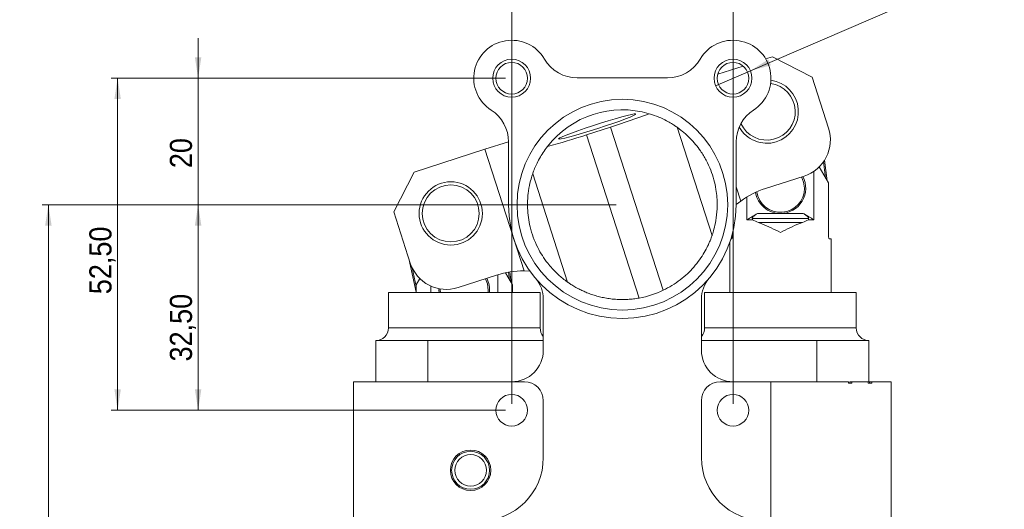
# Model space of a CAD drawing. Header units: millimetres. Extents: x 10 to 831, y 10 to 584.
# Tile 11 of 13: x 366 to 521, y 399 to 477. Entities that reach past the tile are written whole.
import ezdxf

# ---------------------------------------------------------------- set-up
doc = ezdxf.new("R2010")
doc.units = ezdxf.units.MM
doc.linetypes.add('SLD-Solido', pattern=[0])
doc.styles.add('SLDTEXTSTYLE0', font='GOTHIC.TTF', dxfattribs={"width": 0.913})
doc.dimstyles.new('SLDDIMSTYLE2', dxfattribs={"dimtxt": 3.5, "dimasz": 3.302, "dimexe": 0, "dimexo": 0.0625, "dimgap": 0.875, "dimtad": 1, "dimrnd": 1e-09, "dimzin": 12, "dimdsep": 46, "dimtxsty": 'SLDTEXTSTYLE0', "dimsah": 1, "dimcen": 0.09, "dimadec": 0, "dimazin": 3, "dimtfac": 1, "dimtofl": 0, "dimtmove": 0, "dimatfit": 3, "dimfxl": 0, "dimfrac": 2, "dimtolj": 1, "dimtzin": 12, "dimarcsym": 0})
doc.dimstyles.new('SLDDIMSTYLE4', dxfattribs={"dimtxt": 3.5, "dimasz": 3.302, "dimexe": 0, "dimexo": 0.0625, "dimgap": 0.875, "dimtad": 1, "dimrnd": 1e-09, "dimzin": 12, "dimdsep": 46, "dimtxsty": 'SLDTEXTSTYLE0', "dimsah": 1, "dimcen": 0.09, "dimadec": 0, "dimazin": 3, "dimtfac": 1, "dimtmove": 0, "dimatfit": 0, "dimfxl": 0, "dimfrac": 2, "dimtolj": 1, "dimtzin": 12, "dimarcsym": 0})
doc.dimstyles.new('SLDDIMSTYLE6', dxfattribs={"dimtxt": 3.5, "dimasz": 3.302, "dimexe": 0, "dimexo": 0.0625, "dimgap": 0.875, "dimtad": 1, "dimrnd": 1e-09, "dimzin": 12, "dimdsep": 46, "dimtxsty": 'SLDTEXTSTYLE0', "dimblk1": 'NONE', "dimsah": 1, "dimcen": 0, "dimadec": 0, "dimazin": 3, "dimtfac": 1, "dimtmove": 0, "dimatfit": 3, "dimldrblk": 'NONE', "dimfxl": 0, "dimfrac": 2, "dimtolj": 1, "dimtzin": 12, "dimarcsym": 0})

# ---------------------------------------------------------------- blocks, each defined once
blk = doc.blocks.new('_D_12')
at = {"color": 7, "linetype": 'SLD-Solido', "lineweight": 0}
for q in [(521.37, 486.1), (475.71, 466.37)]:
    blk.add_line((481.22, 468.75), q, dxfattribs=at)
blk.add_solid([(481.22, 468.75), (484.45, 469.6), (484.05, 470.53)], dxfattribs=at)
at = {"color": 7, "linetype": 'SLD-Solido', "lineweight": 0, "char_height": 3.5, "attachment_point": 1, "rotation": 23.3722, "style": 'SLDTEXTSTYLE0'}
for s, insert in [('6', (515.77, 488.55)), ('N. 4 M', (502.73, 482.91))]:
    blk.add_mtext(s, dxfattribs=dict(at, insert=insert))
blk = doc.blocks.new('_NONE')
blk = doc.blocks.new('_D_13')
at = {"color": 7, "linetype": 'SLD-Solido', "lineweight": 0}
for p, q in [((393.88, 467.56), (393.88, 473.91)), ((442.47, 467.56), (392.88, 467.56)), ((393.88, 467.56), (393.88, 447.56)), ((459.97, 447.56), (392.88, 447.56)), ((393.88, 447.56), (393.88, 441.21))]:
    blk.add_line(p, q, dxfattribs=at)
for points in [[(393.88, 467.56), (394.39, 470.87), (393.37, 470.87)], [(393.88, 447.56), (393.37, 444.26), (394.39, 444.26)]]:
    blk.add_solid(points, dxfattribs=at)
at = {"color": 7, "linetype": 'SLD-Solido', "lineweight": 0, "insert": (389.41, 453.34), "char_height": 3.5, "attachment_point": 1, "rotation": 90, "style": 'SLDTEXTSTYLE0'}
blk.add_mtext('20', dxfattribs=at)
blk = doc.blocks.new('_D_14')
at = {"color": 7, "linetype": 'SLD-Solido', "lineweight": 0}
for p, q in [((443.47, 416.06), (443.47, 490.56)), ((478.47, 416.06), (478.47, 490.56)), ((443.47, 489.56), (478.47, 489.56))]:
    blk.add_line(p, q, dxfattribs=at)
for points in [[(443.47, 489.56), (446.77, 489.06), (446.77, 490.07)], [(478.47, 489.56), (475.17, 490.07), (475.17, 489.06)]]:
    blk.add_solid(points, dxfattribs=at)
at = {"color": 7, "linetype": 'SLD-Solido', "lineweight": 0, "insert": (458.29, 494.03), "char_height": 3.5, "attachment_point": 1, "style": 'SLDTEXTSTYLE0'}
blk.add_mtext('35', dxfattribs=at)
blk = doc.blocks.new('_D_15')
at = {"color": 7, "linetype": 'SLD-Solido', "lineweight": 0}
for p, q in [((459.97, 447.56), (392.88, 447.56)), ((393.88, 447.56), (393.88, 415.06)), ((442.47, 415.06), (392.88, 415.06))]:
    blk.add_line(p, q, dxfattribs=at)
for points in [[(393.88, 447.56), (393.37, 444.26), (394.39, 444.26)], [(393.88, 415.06), (394.39, 418.37), (393.37, 418.37)]]:
    blk.add_solid(points, dxfattribs=at)
at = {"color": 7, "linetype": 'SLD-Solido', "lineweight": 0, "insert": (389.41, 422.77), "char_height": 3.5, "attachment_point": 1, "rotation": 90, "style": 'SLDTEXTSTYLE0'}
blk.add_mtext('32,50', dxfattribs=at)
blk = doc.blocks.new('_D_16')
at = {"color": 7, "linetype": 'SLD-Solido', "lineweight": 0}
for p, q in [((442.47, 467.56), (380.15, 467.56)), ((381.15, 415.06), (381.15, 467.56)), ((442.47, 415.06), (380.15, 415.06))]:
    blk.add_line(p, q, dxfattribs=at)
for points in [[(381.15, 467.56), (380.64, 464.26), (381.66, 464.26)], [(381.15, 415.06), (381.66, 418.37), (380.64, 418.37)]]:
    blk.add_solid(points, dxfattribs=at)
at = {"color": 7, "linetype": 'SLD-Solido', "lineweight": 0, "insert": (376.68, 433.41), "char_height": 3.5, "attachment_point": 1, "rotation": 90, "style": 'SLDTEXTSTYLE0'}
blk.add_mtext('52,50', dxfattribs=at)
blk = doc.blocks.new('_D_17')
at = {"color": 7, "linetype": 'SLD-Solido', "lineweight": 0}
for p, q in [((459.97, 447.56), (369.2, 447.56)), ((370.2, 447.56), (370.2, 338.56)), ((434.97, 338.56), (369.2, 338.56))]:
    blk.add_line(p, q, dxfattribs=at)
for points in [[(370.2, 447.56), (369.69, 444.26), (370.71, 444.26)], [(370.2, 338.56), (370.71, 341.87), (369.69, 341.87)]]:
    blk.add_solid(points, dxfattribs=at)
at = {"color": 7, "linetype": 'SLD-Solido', "lineweight": 0, "insert": (365.73, 389.55), "char_height": 3.5, "attachment_point": 1, "rotation": 90, "style": 'SLDTEXTSTYLE0'}
blk.add_mtext('109', dxfattribs=at)

msp = doc.modelspace()

# ---------------------------------------------------------------- linework, layer by layer
at = {"color": 7, "linetype": 'SLD-Solido', "lineweight": 15}
for p, q in [((484.68432, 470.96338), (483.62833, 470.62319)), ((490.97665, 467.73746), (484.68432, 470.96338)), ((480.07444, 469.47826), (476.04434, 468.17992)), ((468.10386, 467.61343), (453.83042, 467.61343)), ((493.5831, 459.64695), (490.97665, 467.73746)), ((459.11199, 459.84416), (455.30469, 458.61759)), ((459.11199, 459.84416), (467.42934, 434.02681)), ((469.62927, 459.80955), (475.14881, 442.6767)), ((455.30469, 458.61759), (463.62204, 432.80025)), ((439.23467, 456.32126), (428.05072, 452.71823)), ((442.96695, 457.52366), (439.23467, 456.32126)), ((439.23467, 456.32126), (445.42493, 437.10647)), ((442.96714, 457.47631), (442.96714, 447.56343)), ((478.96714, 447.56343), (478.96714, 457.47631)), ((493.56425, 451.00403), (492.0965, 453.54625)), ((493.11106, 451.78898), (492.76361, 454.33239)), ((492.93142, 454.58162), (493.37549, 451.33098)), ((428.05072, 452.71823), (424.8248, 446.4259)), ((446.78547, 452.45016), (452.30501, 435.31731)), ((483.60386, 450.12835), (489.712, 452.09615)), ((491.25641, 452.85263), (491.25641, 445.16648)), ((479.69064, 448.14556), (478.96714, 450.39132)), ((493.56425, 442.66648), (493.56425, 451.00403)), ((480.67341, 445.16648), (480.67341, 448.79538)), ((478.96713, 447.5852), (479.69064, 448.14556)), ((424.8248, 446.4259), (427.43125, 438.33538)), ((490.42361, 445.36648), (481.50621, 445.36648)), ((482.35936, 446.16648), (485.96491, 446.16648)), ((485.96491, 446.16648), (489.57046, 446.16648)), ((481.54274, 445.16648), (480.67341, 445.16648)), ((489.45203, 444.76648), (482.47779, 444.76648)), ((491.25641, 445.16648), (490.38708, 445.16648)), ((478.36557, 442.94882), (478.36557, 442.66648)), ((477.96491, 441.64095), (477.96491, 433.66343)), ((478.21894, 442.16648), (478.139, 442.16648)), ((493.96491, 442.16648), (493.71088, 442.16648)), ((493.96491, 433.66343), (493.96491, 442.16648)), ((428.37002, 433.70867), (427.20817, 439.02785)), ((427.72629, 437.593), (428.37002, 434.64589)), ((434.98205, 434.46428), (441.09019, 436.43208)), ((441.26087, 436.48587), (441.26087, 433.66343)), ((443.56871, 434.90098), (442.47201, 436.80052)), ((443.11726, 435.68291), (442.9543, 436.89423)), ((443.15162, 436.92754), (443.38037, 435.2272)), ((445.42493, 437.10647), (446.33948, 437.07383)), ((428.94159, 435.89097), (428.37002, 434.90098)), ((428.37002, 434.90098), (428.37002, 433.66343)), ((430.67786, 433.66343), (430.67786, 434.70467)), ((443.56871, 433.66343), (443.56871, 434.90098)), ((423.96937, 433.66343), (423.96937, 428.06343)), ((423.96937, 433.66343), (447.96937, 433.66343)), ((439.74825, 433.66343), (439.76937, 434.06343)), ((447.96937, 428.06343), (447.96937, 433.66343)), ((473.96491, 433.66343), (473.96491, 428.06343)), ((473.96491, 433.66343), (497.96491, 433.66343)), ((497.96491, 428.06343), (497.96491, 433.66343)), ((448.46714, 432.63862), (448.46714, 424.56343)), ((473.46714, 424.56343), (473.46714, 432.63862)), ((421.96937, 419.56343), (421.96937, 426.06343)), ((421.96937, 426.06343), (430.21937, 426.06343)), ((430.21937, 419.56343), (430.21937, 426.06343)), ((430.21937, 426.06343), (442.96937, 426.06343)), ((442.96937, 426.06343), (448.46714, 426.06343)), ((473.46714, 426.06343), (478.96491, 426.06343)), ((478.96491, 426.06343), (491.71491, 426.06343)), ((491.71491, 419.56343), (491.71491, 426.06343)), ((491.71491, 426.06343), (499.96491, 426.06343)), ((499.96491, 419.56343), (499.96491, 426.06343)), ((418.46714, 419.56343), (418.46714, 397.56343)), ((445.46714, 419.56343), (418.46714, 419.56343)), ((484.46714, 419.56343), (476.46714, 419.56343)), ((484.46714, 397.56343), (484.46714, 419.56343)), ((496.71428, 419.56343), (484.46714, 419.56343)), ((495.83585, 419.58843), (495.83585, 419.56343)), ((496.71428, 419.56343), (496.71428, 419.36343)), ((496.71428, 419.36343), (497.24008, 419.36343)), ((496.92037, 419.36343), (496.92037, 419.56343)), ((497.24008, 419.36343), (497.24008, 419.56343)), ((499.85578, 419.56343), (497.24008, 419.56343)), ((497.31574, 419.56343), (497.31574, 419.58843)), ((498.9814, 419.58843), (498.9814, 419.56343)), ((499.85578, 419.56343), (499.85578, 419.36343)), ((499.85578, 419.36343), (500.41438, 419.36343)), ((500.05262, 419.36343), (500.05262, 419.56343)), ((500.41438, 419.36343), (500.41438, 419.56343)), ((503.46714, 419.56343), (500.41438, 419.56343)), ((500.43551, 419.56343), (500.43551, 419.58843)), ((503.46714, 397.56343), (503.46714, 419.56343)), ((448.46714, 416.56343), (448.46714, 407.56343)), ((473.46714, 407.56343), (473.46714, 416.56343))]:
    msp.add_line(p, q, dxfattribs=at)
at = {"color": 8, "linetype": 'SLD-Solido', "lineweight": 15}
for p, q in [((423.96937, 428.06343), (446.36167, 428.06343)), ((446.36167, 428.06343), (447.96937, 428.06343)), ((473.96491, 428.06343), (485.96491, 428.06343)), ((485.96491, 428.06343), (497.96491, 428.06343))]:
    msp.add_line(p, q, dxfattribs=at)
at = {"color": 7, "linetype": 'SLD-Solido', "lineweight": 15, "flags": 128}
for points in [[(457.08553, 459.61206), (458.30968, 460.01364), (459.4795, 460.41182), (460.54711, 460.79032), (461.4688, 461.13363), (462.20683, 461.4277), (462.73098, 461.66049), (463.01981, 461.82247), (463.06149, 461.90701), (462.8543, 461.91064), (462.40673, 461.83322), (461.73711, 461.67792), (460.87285, 461.4511), (459.84933, 461.16204), (458.70845, 460.82257), (457.49693, 460.4466), (456.26436, 460.04951), (455.0612, 459.64757), (453.93672, 459.25722), (452.93694, 458.89446), (452.1028, 458.57412), (451.46845, 458.30933), (451.05986, 458.11093), (450.89376, 457.98704), (450.97694, 457.94273), (451.30601, 457.97981), (451.86748, 458.09677), (452.63838, 458.28881), (453.58714, 458.54809), (454.67492, 458.86397), (455.85719, 459.22354), (457.08553, 459.61206)], [(489.76491, 450.16648), (489.63543, 451.14999), (489.31125, 451.96705)], [(439.76937, 434.06343), (439.63988, 435.04694), (439.31734, 435.86094)], [(431.97577, 434.2897), (431.96937, 434.06343), (431.98942, 433.66343)], [(432.17414, 434.25384), (432.16937, 434.06343), (432.19048, 433.66343)]]:
    msp.add_lwpolyline(points, dxfattribs=at)
at = {"color": 7, "linetype": 'SLD-Solido', "lineweight": 0}
for centre in [(443.46714, 467.56343), (478.46714, 467.56343)]:
    msp.add_circle(centre, 3, dxfattribs=at)
at = {"color": 7, "linetype": 'SLD-Solido', "lineweight": 15}
for centre, radius in [((443.46714, 467.56343), 2.5), ((478.46714, 467.56343), 2.5), ((460.96714, 447.56343), 16.66), ((433.83524, 446.17687), 5), ((433.83524, 446.17687), 4.5), ((443.46714, 415.06343), 2.5), ((478.46714, 415.06343), 2.5), ((436.96714, 405.56343), 3.2), ((436.96714, 405.56343), 3), ((436.96714, 405.56343), 2.5)]:
    msp.add_circle(centre, radius, dxfattribs=at)
for centre, radius, start, end in [((443.46714, 467.56343), 6, 30.2760495, 237.2028317), ((478.46714, 467.56343), 6, 302.7971683, 149.7239505), ((453.83042, 473.61343), 6, 210.2760495, 270), ((468.10386, 473.61343), 6, 270, 329.7239505), ((483.80606, 462.27554), 5, 209.3235395, 82.5077022), ((483.80606, 462.27554), 4.5, 204.7990716, 82.2915651), ((436.96714, 457.47631), 6, 0, 57.2028317), ((460.96714, 447.56343), 15, 73.4936096, 142.2202571), ((484.96714, 457.47631), 6, 122.7971683, 180), ((412.79554, 604.64181), 152.02491, 287.7379227, 290.1757076), ((487.87215, 457.8071), 6, 287.8569333, 17.8569333), ((408.38712, 603.22158), 152.02491, 285.5381591, 287.9759439), ((485.96491, 450.16648), 4, 270, 27.7567218), ((487.89684, 436.80279), 14, 107.8569333, 125.8847922), ((485.96491, 450.16648), 3.8, 188.6505396, 0), ((485.96491, 450.16648), 4, 189.4568498, 270), ((460.96714, 447.56343), 18, 180, 0), ((433.1422, 440.17523), 6, 197.8569333, 287.8569333), ((445.38317, 423.10653), 14, 89.8290745, 107.8569333), ((435.96937, 434.06343), 4, 354.2608295, 27.7071337), ((443.46714, 432.63862), 5, 0, 40.4590831), ((478.46714, 432.63862), 5, 139.5409169, 180), ((460.96714, 447.56343), 15, 280.1946777, 295.519189), ((421.96937, 428.06343), 2, 270, 0), ((449.96937, 428.06343), 2, 180, 221.3130493), ((471.96491, 428.06343), 2, 318.6869507, 0), ((499.96491, 428.06343), 2, 180, 270), ((443.46714, 424.56343), 5, 270, 0), ((478.46714, 424.56343), 5, 180, 270), ((445.46714, 416.56343), 3, 0, 90), ((476.46714, 416.56343), 3, 90, 180), ((438.46714, 407.56343), 10, 270, 0), ((483.46714, 407.56343), 10, 180, 270)]:
    msp.add_arc(centre, radius, start, end, dxfattribs=at)
for centre, major_axis, ratio, start_param, end_param in [((485.96491, 446.30933), (0, 5.14286), 0.881917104, 1.755172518, 1.794889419), ((485.96491, 446.30933), (0, 5.14286), 0.881917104, 4.488295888, 4.528012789), ((485.96491, 450.16648), (8, 0), 0.75, 4.126703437, 4.261362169), ((485.96491, 450.16648), (8, 0), 0.75, 5.163415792, 5.298074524)]:
    msp.add_ellipse(centre, major_axis=major_axis, ratio=ratio, start_param=start_param, end_param=end_param, dxfattribs=at)
for points, knots in [([(469.62927, 459.80955), (469.55938, 459.86009), (469.44219, 459.94483), (468.75405, 460.39324), (467.91126, 460.87227), (466.76256, 461.43505), (465.74429, 461.77381), (465.22897, 461.94525)], [0, 0, 0, 0, 0.240325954, 0.403004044, 0.570143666, 0.782464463, 1, 1, 1, 1]), ([(475.14881, 442.6767), (475.17215, 442.74174), (475.21884, 442.87183), (475.53573, 443.90827), (475.85509, 445.46419), (476.02662, 447.54712), (475.83426, 450.165), (475.16491, 452.61006), (474.24365, 454.61631), (473.40801, 455.98979), (472.53695, 457.13937), (471.52098, 458.26279), (470.40249, 459.25182), (469.71144, 459.75159), (469.64973, 459.79512), (469.62927, 459.80955)], [0, 0, 0, 0, 0.076967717, 0.153935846, 0.229220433, 0.311644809, 0.408962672, 0.52635572, 0.59207183, 0.65970829, 0.714049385, 0.769850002, 0.861811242, 0.954185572, 1, 1, 1, 1]), ([(449.11156, 456.75284), (448.66236, 456.11268), (447.95448, 455.10389), (447.35087, 453.8775), (446.96177, 452.96216), (446.79947, 452.49048), (446.78803, 452.45754), (446.78547, 452.45016)], [0, 0, 0, 0, 0.316193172, 0.498271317, 0.684547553, 0.929320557, 1, 1, 1, 1]), ([(446.78547, 452.45016), (446.75771, 452.37302), (446.70227, 452.21893), (446.35274, 451.05117), (446.02185, 449.29782), (445.90048, 446.89367), (446.22077, 444.47968), (446.85397, 442.38171), (447.52142, 440.84742), (448.30743, 439.47309), (449.3136, 438.05654), (450.34915, 436.93657), (451.21352, 436.15847), (451.88224, 435.61782), (452.26182, 435.34796), (452.29544, 435.3241), (452.30501, 435.31731)], [0, 0, 0, 0, 0.083723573, 0.167224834, 0.252163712, 0.349250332, 0.463770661, 0.528604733, 0.595237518, 0.650998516, 0.708244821, 0.798642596, 0.843461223, 0.890008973, 0.968692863, 1, 1, 1, 1]), ([(480.67341, 445.16648), (480.9352, 445.33658), (481.48353, 445.69287), (482.05876, 446.00393), (482.35936, 446.16648)], [0, 0, 0, 0, 0.477431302, 1, 1, 1, 1]), ([(482.35936, 446.16648), (482.21545, 446.08671), (481.99759, 445.96594), (481.74024, 445.76362), (481.5941, 445.61272), (481.51296, 445.47558), (481.50081, 445.40099), (481.50602, 445.3677), (481.50621, 445.36648)], [0, 0, 0, 0, 0.37115609, 0.561904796, 0.753757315, 0.874053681, 0.995357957, 1, 1, 1, 1]), ([(490.42361, 445.36648), (490.42472, 445.38458), (490.42757, 445.43102), (490.38918, 445.53211), (490.26866, 445.69276), (489.99541, 445.92875), (489.73306, 446.07551), (489.57046, 446.16648)], [0, 0, 0, 0, 0.065920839, 0.169028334, 0.321560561, 0.579512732, 1, 1, 1, 1]), ([(489.57046, 446.16648), (489.87106, 446.00393), (490.44629, 445.69287), (490.99462, 445.33658), (491.25641, 445.16648)], [0, 0, 0, 0, 0.522568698, 1, 1, 1, 1]), ([(485.96491, 443.16648), (485.95958, 443.16914), (485.47314, 443.41237), (484.49001, 443.90236), (483.32873, 444.44282), (482.66479, 444.69535), (482.47779, 444.76648)], [0, 0, 0, 0, 0.004533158, 0.413458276, 0.834805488, 1, 1, 1, 1]), ([(489.45203, 444.76648), (489.26749, 444.69633), (488.61956, 444.45004), (487.45919, 443.91206), (486.47328, 443.42066), (485.97024, 443.16914), (485.96491, 443.16648)], [0, 0, 0, 0, 0.163037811, 0.572435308, 0.995466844, 1, 1, 1, 1]), ([(467.42934, 434.02681), (467.89771, 434.26833), (468.8498, 434.75928), (470.13421, 435.65952), (471.2884, 436.64513), (472.31463, 437.7169), (473.21094, 438.85826), (473.9343, 439.98833), (474.48349, 441.03023), (474.9089, 441.99961), (475.12271, 442.60032), (475.14246, 442.65812), (475.14881, 442.6767)], [0, 0, 0, 0, 0.094414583, 0.19192365, 0.286242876, 0.382775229, 0.488530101, 0.596559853, 0.696863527, 0.799558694, 0.935574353, 1, 1, 1, 1]), ([(478.36557, 442.66648), (478.36386, 442.61223), (478.36044, 442.50378), (478.33453, 442.35846), (478.29778, 442.24499), (478.2567, 442.17755), (478.23044, 442.16985), (478.21894, 442.16648)], [0, 0, 0, 0, 0.202992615, 0.405807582, 0.613528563, 0.830746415, 1, 1, 1, 1]), ([(493.71088, 442.16648), (493.69547, 442.17238), (493.66466, 442.18418), (493.61925, 442.27574), (493.58381, 442.40957), (493.56634, 442.54939), (493.56479, 442.6365), (493.56425, 442.66648)], [0, 0, 0, 0, 0.224830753, 0.44969438, 0.672717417, 0.88734695, 1, 1, 1, 1]), ([(452.30501, 435.31731), (452.32021, 435.30648), (452.35108, 435.28449), (452.56821, 435.13394), (452.8339, 434.9587), (453.20299, 434.72549), (453.71216, 434.42731), (454.37166, 434.08555), (455.01862, 433.78668), (455.73421, 433.49821), (456.50804, 433.23338), (457.33176, 433.00199), (458.20583, 432.81027), (459.13637, 432.66509), (460.06128, 432.58147), (460.96118, 432.55519), (461.82999, 432.58024), (462.72182, 432.6547), (463.32091, 432.75156), (463.62204, 432.80025)], [0, 0, 0, 0, 0.064096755, 0.130212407, 0.171636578, 0.213396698, 0.298834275, 0.358276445, 0.41815737, 0.479302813, 0.54086251, 0.601037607, 0.661651, 0.723785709, 0.786520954, 0.838662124, 0.891243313, 0.945334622, 1, 1, 1, 1]), ([(496.92037, 419.56343), (497.00861, 419.56343), (497.18505, 419.56343), (497.31159, 419.56343), (497.30588, 419.56343), (497.30419, 419.56343)], [0, 0, 0, 0, 0.4135088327, 0.8269501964, 1, 1, 1, 1]), ([(500.05262, 419.56343), (500.14029, 419.56343), (500.31555, 419.56343), (500.43283, 419.56343), (500.42708, 419.56343), (500.42536, 419.56343)], [0, 0, 0, 0, 0.412720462, 0.824996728, 1, 1, 1, 1])]:
    msp.add_open_spline(points, degree=3, knots=knots, dxfattribs=at)

# ---------------------------------------------------------------- dimensions: what is measured, and where the dimension line sits
at = {"color": 7, "linetype": 'SLD-Solido', "lineweight": 0}
for base, p1, p2, angle, dimstyle, picture, middle in [((478.46714, 489.56343), (443.46714, 415.06343), (478.46714, 415.06343), 0, 'SLDDIMSTYLE2', '_D_14', (460.874, 489.56343)), ((393.88113, 447.56343), (443.46714, 467.56343), (460.96714, 447.56343), 90, 'SLDDIMSTYLE4', '_D_13', (393.88113, 455.92241)), ((381.15092, 467.56343), (443.46714, 415.06343), (443.46714, 467.56343), 90, 'SLDDIMSTYLE2', '_D_16', (381.15092, 439.22434)), ((370.19705, 338.56343), (460.96714, 447.56343), (435.96714, 338.56343), 90, 'SLDDIMSTYLE2', '_D_17', (370.19705, 393.4286)), ((393.88113, 415.06343), (460.96714, 447.56343), (443.46714, 415.06343), 90, 'SLDDIMSTYLE2', '_D_15', (393.88113, 428.58719))]:
    dim = msp.add_linear_dim(base=base, p1=p1, p2=p2, angle=angle, dimstyle=dimstyle, dxfattribs=at)
    dim.commit()
    dim.dimension.update_dxf_attribs({"geometry": picture, "text_midpoint": middle, "dimtype": 160})
dim = msp.add_diameter_dim_2p(p1=(475.7133, 466.37332), p2=(481.22098, 468.75354), text='N. 4 M<>', dimstyle='SLDDIMSTYLE6', override={"dimpost": '<>'}, dxfattribs=at)
dim.commit()
dim.dimension.update_dxf_attribs({"geometry": '_D_12', "text_midpoint": (512.30154, 482.18541), "dimtype": 163})

doc.saveas('drawing.dxf')
